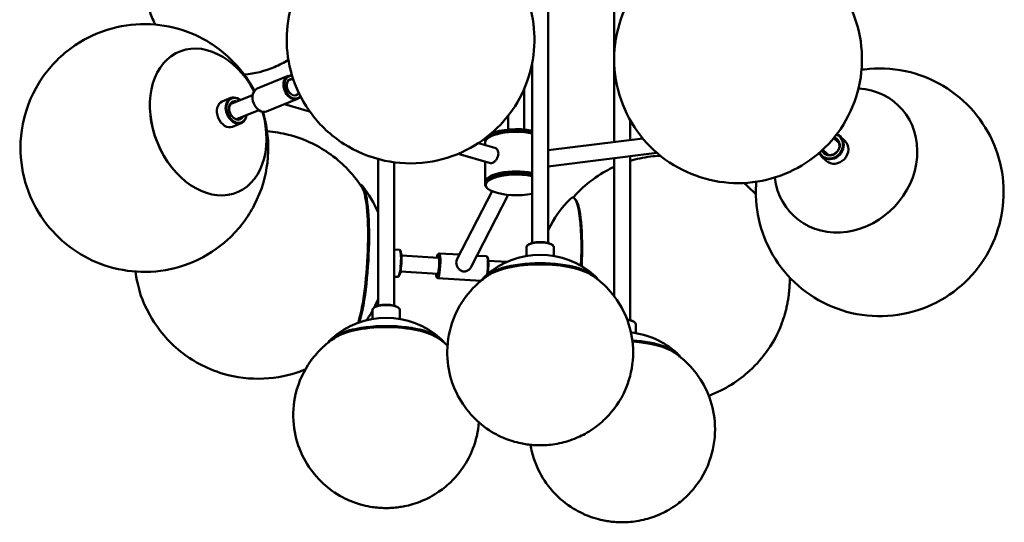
# Model space of a CAD drawing. Header units: millimetres. Extents: x 371 to 4033, y 318 to 2905.
# Tile 5 of 7: x 3237 to 4033, y 1044 to 1450. Entities that reach past the tile are written whole.
import ezdxf

# ---------------------------------------------------------------- set-up
doc = ezdxf.new("R2010")
doc.units = ezdxf.units.MM
doc.header["$LTSCALE"] = 15
doc.layers.add('Widoczne (ISO)', color=7, linetype='Continuous', lineweight=50)

msp = doc.modelspace()

# ---------------------------------------------------------------- linework, layer by layer
at = {"layer": 'Widoczne (ISO)'}
for p, q in [((3664.14, 1515.88), (3664.14, 1269.61)), ((3717.33, 1465.79), (3717.33, 1351.27)), ((3651.14, 1414.73), (3651.14, 1269.61)), ((3429.08, 1394.37), (3454.15, 1404.59)), ((3455.5, 1401.36), (3457.99, 1402.37)), ((3644.73, 1394.16), (3644.73, 1361.28)), ((3407.81, 1386.78), (3400.74, 1383.9)), ((3425.34, 1389.06), (3407.29, 1381.71)), ((3436.63, 1375.85), (3461.7, 1386.07)), ((3460.4, 1389.32), (3462.9, 1390.33)), ((3430.24, 1377.02), (3412.2, 1369.67)), ((3471.41, 1375.99), (3451.2, 1381.79)), ((3342.82, 1372.29), (3342.79, 1372.54)), ((3631.73, 1372.32), (3631.73, 1361.28)), ((3730.33, 1368.99), (3730.33, 1352.89)), ((3416.11, 1366.41), (3409.04, 1363.52)), ((3613.23, 1352.73), (3613.23, 1351.79)), ((3615.41, 1354.37), (3614.95, 1353.96)), ((3664.14, 1344.65), (3740.53, 1354.16)), ((3894.81, 1354.43), (3898.74, 1350.74)), ((3900.11, 1355.62), (3903.87, 1352.09)), ((3620.99, 1346.58), (3607.85, 1350.35)), ((3613.23, 1350.85), (3613.23, 1348.81)), ((3885.91, 1344.95), (3889.83, 1341.26)), ((3899.08, 1350.42), (3899.17, 1350.34)), ((3526.73, 1337.44), (3526.73, 1218.91)), ((3617.41, 1334.09), (3591.29, 1341.58)), ((3664.14, 1331.55), (3751.96, 1342.48)), ((3717.33, 1338.17), (3717.33, 1226.73)), ((3730.33, 1339.79), (3730.33, 1207.41)), ((3885.04, 1339.59), (3888.81, 1336.06)), ((3890.18, 1340.94), (3890.26, 1340.86)), ((3359.51, 1331.33), (3359.67, 1331.13)), ((3539.73, 1334.82), (3539.73, 1218.91)), ((3613.23, 1335.29), (3613.23, 1318.9)), ((3615.41, 1321.48), (3614.95, 1321.07)), ((3613.23, 1317.02), (3613.23, 1317.96)), ((3615.41, 1313.5), (3614.95, 1313.91)), ((3618.83, 1311.43), (3590.41, 1256.29)), ((3631.92, 1308.45), (3601.96, 1250.34)), ((3686.1, 1304.82), (3685.42, 1305.53)), ((3646.64, 1266.32), (3646.64, 1259.03)), ((3647.86, 1268.1), (3647.39, 1267.69)), ((3667.42, 1268.1), (3667.88, 1267.69)), ((3668.64, 1266.32), (3668.64, 1259.03)), ((3543.97, 1264.15), (3539.73, 1264.4)), ((3544.71, 1263.46), (3544.26, 1263.98)), ((3575.62, 1257.73), (3545.53, 1259.55)), ((3575.13, 1260.64), (3575.64, 1261.1)), ((3592.44, 1260.22), (3575.92, 1261.22)), ((3614.32, 1258.9), (3606.62, 1259.37)), ((3615.03, 1258.23), (3614.59, 1258.75)), ((3615.73, 1255.31), (3631.1, 1254.39)), ((3542.64, 1242.19), (3539.73, 1242.36)), ((3543.46, 1242.79), (3542.95, 1242.32)), ((3574.84, 1244.76), (3544.75, 1246.57)), ((3574, 1241.93), (3574.45, 1241.41)), ((3609.92, 1239.13), (3574.71, 1241.26)), ((3523.45, 1217.39), (3522.99, 1216.99)), ((3543.01, 1217.39), (3543.48, 1216.99)), ((3522.23, 1215.62), (3522.23, 1208.32)), ((3544.23, 1215.62), (3544.23, 1208.32)), ((3733.61, 1205.9), (3734.08, 1205.49)), ((3734.83, 1204.12), (3734.83, 1196.83))]:
    msp.add_line(p, q, dxfattribs=at)
for centre, radius, start, end in [((3442.71, 1259.24), 91, 22.58482, 38.2111), ((3746.33, 1240.93), 91, 134.88654, 154.5811), ((3657.64, 1193.96), 66, 47.63322, 132.36678), ((3442.71, 1259.24), 91, 332.69653, 337.41518), ((3533.23, 1143.25), 66, 47.63322, 132.36678), ((3442.71, 1259.24), 91, 325.22609, 330.91051), ((3723.83, 1131.75), 66, 47.63322, 83.78221)]:
    msp.add_arc(centre, radius, start, end, dxfattribs=at)
for centre, major_axis, ratio, start_param, end_param in [((3389.42, 1367.4), (-23.21, 56.95), 0.719846, 4.859505, 10.848459), ((3457.92, 1395.33), (-3.77, 9.26), 0.719846, 5.863897, 9.844067), ((3458.25, 1395.46), (3.59, -8.8), 0.719846, 2.758752, 6.666026), ((3458.25, 1395.46), (-2.63, 6.44), 0.719846, 5.918145, 9.789818), ((3432.85, 1385.11), (3.77, -9.26), 0.719846, 3.141593, 6.283185), ((3904.57, 1336.33), (-42.11, -44.82), 0.883022, 5.645465, 10.062498), ((3411.96, 1376.59), (-4.15, 10.19), 0.719846, 5.344574, 10.363389), ((3412.28, 1376.72), (3.96, -9.72), 0.719846, 2.238326, 7.186452), ((3412.28, 1376.72), (-2.94, 7.22), 0.719846, 5.6975, 10.010464), ((3404.89, 1373.71), (4.15, -10.19), 0.719846, 3.141593, 6.283185), ((3411.96, 1376.59), (2.76, -6.76), 0.719846, 2.669044, 6.755734), ((3409.07, 1375.41), (-2.59, 6.34), 0.719846, 5.962137, 6.071995), ((3409.07, 1375.41), (-2.76, 6.76), 0.719846, 5.810636, 5.981416), ((3388.94, 1367.21), (22.96, -56.33), 0.719846, 4.340287, 5.084491), ((3409.07, 1375.41), (2.59, -6.34), 0.719846, 0.21119, 0.321048), ((3409.07, 1375.41), (2.76, -6.76), 0.719846, 0.301769, 0.472549), ((3638.23, 1351.79), (-25, 0), 0.34202, 4.170057, 6.338163), ((3638.23, 1352.73), (25, 0), 0.34202, 1.028464, 2.558827), ((3638.23, 1353.2), (-24.5, 0), 0.34202, 4.157713, 5.695441), ((3638.23, 1350.85), (-25, 0), 0.34202, 4.170057, 6.283185), ((3638.23, 1352.73), (-25, 0), 0.34202, 6.061075, 6.283185), ((3638.23, 1351.32), (-24.5, 0), 0.34202, 4.157713, 5.910658), ((3638.23, 1351.32), (-24.5, 0), 0.34202, 4.157713, 5.910658), ((3892.58, 1347.61), (-7.53, -8.02), 0.883022, 5.929862, 9.778101), ((3892.41, 1347.77), (7.19, 7.65), 0.883022, 2.802528, 6.62225), ((3892.41, 1347.77), (-5.34, -5.68), 0.883022, 5.85733, 9.850634), ((3892.58, 1347.61), (5, 5.32), 0.883022, 2.669044, 6.755734), ((3894.12, 1346.16), (5, 5.32), 0.883022, 0.164562, 0.472549), ((3896.34, 1344.07), (7.53, 8.02), 0.883022, 3.141593, 6.283185), ((3894.12, 1346.16), (4.69, 4.99), 0.883022, 6.263441, 6.604234), ((3894.29, 1346), (4.45, 4.74), 0.883022, 6.167552, 6.283185), ((3894.63, 1345.68), (4.45, 4.74), 0.883022, 6.261998, 6.324082), ((3894.12, 1346.16), (-5, -5.32), 0.883022, 5.810636, 6.118623), ((3894.12, 1346.16), (-4.69, -4.99), 0.883022, 5.962137, 6.302929), ((3894.29, 1346), (-4.45, -4.74), 0.883022, 0, 0.115633), ((3894.63, 1345.68), (-4.45, -4.74), 0.883022, 6.242289, 6.304373), ((3638.23, 1317.02), (-25, 0), 0.34202, 4.170057, 6.655712), ((3638.23, 1316.55), (-24.5, 0), 0.34202, 4.157713, 8.408658), ((3638.23, 1318.9), (-25, 0), 0.34202, 4.170057, 6.338163), ((3638.23, 1317.96), (-25, 0), 0.34202, 4.170057, 6.283185), ((3638.23, 1318.43), (-24.5, 0), 0.34202, 4.157713, 5.910658), ((3638.23, 1318.43), (-24.5, 0), 0.34202, 4.157713, 5.910658), ((3508.03, 1255.3), (3.66, 60.72), 0.163176, 3.754867, 6.098624), ((3508.76, 1255.25), (3.7, 61.39), 0.163176, 3.781922, 6.302858), ((3680.27, 1244.91), (3.7, 61.39), 0.163176, 4.823429, 6.464558), ((3681.01, 1244.86), (3.66, 60.72), 0.163176, 4.819378, 6.134063), ((3657.64, 1266.32), (-11, 0), 0.34202, 3.141593, 6.283185), ((3657.64, 1266.79), (10.5, 0), 0.34202, 0.372527, 2.769066), ((3543.31, 1253.17), (0.66, 10.98), 0.163176, 3.141593, 6.283185), ((3543.8, 1253.14), (-0.63, -10.48), 0.163176, 0.166156, 2.975437), ((3574.82, 1251.27), (0.57, 9.48), 0.163176, 2.324317, 7.100461), ((3574.82, 1251.27), (-0.42, -6.95), 0.163176, 5.918145, 9.789818), ((3575.32, 1251.24), (-0.6, -9.98), 0.163176, 6.117029, 9.590934), ((3613.72, 1248.92), (0.6, 9.98), 0.163176, 4.234356, 6.283185), ((3614.21, 1248.89), (0.57, 9.48), 0.163176, 4.256115, 6.117029), ((3657.64, 1237.01), (-47.5, 0), 0.34202, 3.322297, 6.102481), ((3657.64, 1236.36), (46.78, 0), 0.34202, 0.436682, 2.704911), ((3533.23, 1215.62), (-11, 0), 0.34202, 3.141593, 6.283185), ((3533.23, 1216.09), (10.5, 0), 0.34202, 0.372527, 2.769066), ((3533.23, 1186.31), (-47.5, 0), 0.34202, 3.322297, 6.102481), ((3533.23, 1185.65), (46.78, 0), 0.34202, 0.436682, 2.704911), ((3723.83, 1204.59), (10.5, 0), 0.34202, 0.372527, 1.181147), ((3723.83, 1204.12), (11, 0), 0.34202, 0, 1.188584), ((3723.83, 1174.81), (47.5, 0), 0.34202, 0.180705, 1.39526), ((3723.83, 1174.16), (46.78, 0), 0.34202, 0.436682, 1.390095)]:
    msp.add_ellipse(centre, major_axis=major_axis, ratio=ratio, start_param=start_param, end_param=end_param, dxfattribs=at)
for points, knots in [([(3346.72, 1446.09), (3344.38, 1450.61), (3343.06, 1454.14), (3341.48, 1458.93), (3341.04, 1460.48), (3340.23, 1463.63), (3339.88, 1465.22), (3339.27, 1468.42), (3339.03, 1470.02), (3338.63, 1473.23), (3338.49, 1474.83), (3338.17, 1480.51), (3338.14, 1484.78), (3339.48, 1494.73), (3340.29, 1499.45), (3344.04, 1509.89), (3345.9, 1514.33), (3351.22, 1523.11), (3353.88, 1526.93), (3362.91, 1536.96), (3370.66, 1543.66), (3388.65, 1552.11), (3397.2, 1554.6), (3413.88, 1556.25), (3421.86, 1555.69), (3436.76, 1552.51), (3443.46, 1549.77), (3455.95, 1543.04), (3460.99, 1538.96), (3465.13, 1535.04), (3465.39, 1534.79), (3465.64, 1534.55)], [8.016468, 8.016468, 8.016468, 8.016468, 8.325409, 8.325409, 8.490574, 8.490574, 8.678913, 8.678913, 8.880286, 8.880286, 9.079444, 9.079444, 9.558404, 9.558404, 9.877165, 9.877165, 10.057026, 10.057026, 10.171816, 10.171816, 10.338874, 10.338874, 10.451425, 10.451425, 10.554329, 10.554329, 10.668132, 10.668132, 10.815347, 10.815347, 10.825326, 10.825326, 10.825326, 10.825326]), ([(3580.51, 1530.27), (3570.25, 1533.22), (3558.47, 1534.78), (3535.38, 1533.19), (3524.32, 1530.64), (3504.17, 1522.13), (3495.07, 1516.37), (3479.33, 1502.75), (3472.84, 1494.84), (3462.27, 1477.81), (3458.6, 1468.71), (3453.51, 1449.81), (3452.64, 1440.21), (3453.17, 1420.65), (3455.07, 1410.96), (3461.6, 1391.75), (3466.51, 1382.31), (3479.87, 1364.82), (3488.13, 1356.64), (3508.24, 1343.85), (3519.23, 1338.86), (3542.71, 1333.9), (3554.49, 1333.21), (3577.16, 1336.33), (3587.9, 1339.61), (3607.26, 1349.29), (3615.86, 1355.56), (3630.6, 1370.01), (3636.53, 1378.23), (3646.02, 1395.74), (3649.12, 1405), (3653.09, 1424.12), (3653.41, 1433.76), (3651.71, 1453.32), (3649.24, 1463), (3641.41, 1482.01), (3635.85, 1491.31), (3621.04, 1508.16), (3612.13, 1515.85), (3594.47, 1525.36), (3587.86, 1528.16), (3580.51, 1530.27)], [0, 0, 0, 0, 0.282352, 0.282352, 0.52411, 0.52411, 0.754478, 0.754478, 0.996857, 0.996857, 1.273168, 1.273168, 1.604736, 1.604736, 2.003376, 2.003376, 2.446455, 2.446455, 2.864353, 2.864353, 3.203311, 3.203311, 3.474775, 3.474775, 3.712146, 3.712146, 3.943152, 3.943152, 4.190589, 4.190589, 4.476385, 4.476385, 4.821143, 4.821143, 5.232201, 5.232201, 5.676736, 5.676736, 6.080899, 6.080899, 6.283185, 6.283185, 6.283185, 6.283185]), ([(3764.4, 1502.9), (3755.35, 1497.23), (3747.4, 1490.25), (3733.84, 1473.98), (3728.26, 1464.63), (3720.38, 1444.34), (3717.98, 1433.43), (3717.13, 1411.25), (3718.43, 1400.05), (3724.88, 1378.79), (3729.76, 1368.73), (3742.53, 1350.97), (3750.27, 1343.21), (3767.62, 1330.68), (3777.2, 1325.91), (3797.15, 1319.51), (3807.52, 1317.99), (3828.18, 1317.98), (3838.41, 1319.68), (3858.03, 1325.91), (3867.31, 1330.64), (3884.27, 1342.69), (3891.84, 1350.15), (3904.47, 1367.28), (3909.52, 1376.98), (3916.18, 1397.82), (3917.92, 1408.89), (3917.4, 1431.11), (3915.41, 1442.21), (3907.68, 1462.99), (3902.21, 1472.7), (3888.44, 1489.6), (3880.28, 1496.85), (3862.3, 1508.28), (3852.5, 1512.46), (3832.27, 1517.68), (3821.86, 1518.6), (3801.27, 1517.43), (3791.16, 1515.15), (3775.68, 1509.24), (3769.84, 1506.31), (3764.4, 1502.9)], [0, 0, 0, 0, 0.355925, 0.355925, 0.717955, 0.717955, 1.066516, 1.066516, 1.389594, 1.389594, 1.688523, 1.688523, 1.973399, 1.973399, 2.256999, 2.256999, 2.551532, 2.551532, 2.866608, 2.866608, 3.206217, 3.206217, 3.56467, 3.56467, 3.925627, 3.925627, 4.269979, 4.269979, 4.588127, 4.588127, 4.883547, 4.883547, 5.16721, 5.16721, 5.451962, 5.451962, 5.749691, 5.749691, 6.069242, 6.069242, 6.283185, 6.283185, 6.283185, 6.283185]), ([(3433.59, 1375.54), (3434.27, 1373.3), (3434.88, 1371.02), (3437.8, 1358.28), (3438.74, 1346.97), (3435.93, 1323.75), (3432.86, 1312.13), (3421.72, 1290.7), (3414.72, 1281.03), (3397.55, 1265.32), (3388.03, 1259.02), (3367.84, 1250.28), (3357.34, 1247.66), (3336.51, 1245.72), (3326.26, 1246.51), (3306.6, 1250.69), (3297.45, 1254.37), (3280.27, 1263.82), (3272.75, 1269.85), (3259.05, 1283.77), (3253.42, 1291.82), (3244.12, 1309.72), (3240.76, 1319.7), (3237.33, 1341.22), (3237.12, 1352.75), (3241.65, 1376.02), (3245.58, 1387.42), (3258.18, 1407.93), (3265.82, 1416.99), (3283.82, 1431.33), (3293.65, 1436.89), (3314.14, 1444.23), (3324.68, 1446.13), (3345.4, 1446.77), (3355.49, 1445.36), (3374.75, 1440.04), (3383.59, 1435.86), (3396.3, 1427.87), (3400.86, 1424.34), (3404.93, 1420.67)], [0.716423, 0.716423, 0.716423, 0.716423, 0.813353, 0.813353, 1.247372, 1.247372, 1.611916, 1.611916, 1.900547, 1.900547, 2.145068, 2.145068, 2.375471, 2.375471, 2.615553, 2.615553, 2.887248, 2.887248, 3.212122, 3.212122, 3.603899, 3.603899, 4.044971, 4.044971, 4.46914, 4.46914, 4.816794, 4.816794, 5.093783, 5.093783, 5.33331, 5.33331, 5.563867, 5.563867, 5.808544, 5.808544, 6.089261, 6.089261, 6.283185, 6.283185, 6.283185, 6.283185]), ([(3404.93, 1420.67), (3412.85, 1413.51), (3418.88, 1405.85), (3424.74, 1396.1), (3425.75, 1394.29), (3426.69, 1392.46)], [0, 0, 0, 0, 0.3782633, 0.3782633, 0.4633405, 0.4633405, 0.4633405, 0.4633405]), ([(3454.19, 1417.71), (3450.83, 1415.53), (3447.06, 1413.47), (3435.57, 1408.54), (3427.03, 1406.37), (3418.45, 1405.78), (3418.43, 1405.78), (3418.4, 1405.78)], [7.1468353, 7.1468353, 7.1468353, 7.1468353, 7.2089679, 7.2089679, 7.3194741, 7.3194741, 7.3197755, 7.3197755, 7.3197755, 7.3197755]), ([(3919.66, 1409.89), (3930.25, 1411.21), (3941.52, 1410.87), (3963.27, 1406.25), (3973.72, 1402.25), (3992.53, 1391.01), (4000.93, 1383.95), (4014.9, 1367.7), (4020.47, 1358.54), (4028.53, 1339.17), (4030.92, 1328.95), (4032.66, 1308.35), (4031.82, 1298.01), (4027.25, 1277.94), (4023.32, 1268.3), (4012.74, 1250.42), (4005.96, 1242.27), (3989.99, 1228.26), (3980.76, 1222.42), (3960.6, 1214.03), (3949.73, 1211.36), (3927.55, 1209.98), (3916.33, 1211.01), (3894.94, 1216.95), (3884.79, 1221.58), (3866.76, 1233.88), (3858.84, 1241.4), (3845.9, 1258.38), (3840.91, 1267.81), (3834, 1287.55), (3832.21, 1297.86), (3831.84, 1311.63), (3831.96, 1315.38), (3832.27, 1319.07)], [0, 0, 0, 0, 0.324959, 0.324959, 0.625307, 0.625307, 0.910756, 0.910756, 1.194031, 1.194031, 1.487446, 1.487446, 1.800871, 1.800871, 2.138819, 2.138819, 2.496383, 2.496383, 2.857828, 2.857828, 3.203812, 3.203812, 3.523808, 3.523808, 3.820506, 3.820506, 4.104574, 4.104574, 4.388842, 4.388842, 4.685328, 4.685328, 4.798653, 4.798653, 4.798653, 4.798653]), ([(3514.05, 1313.95), (3511.26, 1318.31), (3507.63, 1323.37), (3498.58, 1332.89), (3494.07, 1337.04), (3479.74, 1347.4), (3468.08, 1353.6), (3448.69, 1358.49), (3442.88, 1359.44), (3437.02, 1359.86)], [5.7083662, 5.7083662, 5.7083662, 5.7083662, 5.7781557, 5.7781557, 5.825865, 5.825865, 5.8983803, 5.8983803, 5.9271525, 5.9271525, 5.9271525, 5.9271525]), ([(3623.92, 1341.88), (3623.92, 1342.65), (3623.78, 1343.44), (3623.22, 1344.81), (3622.81, 1345.39), (3621.97, 1346.16), (3621.49, 1346.44), (3620.99, 1346.58)], [0, 0, 0, 0, 0.2460896, 0.2460896, 0.4921792, 0.4921792, 0.7074577, 0.7074577, 0.7074577, 0.7074577]), ([(3617.41, 1334.09), (3617.46, 1334.07), (3617.52, 1334.06), (3618.03, 1333.96), (3618.55, 1334.05), (3619.61, 1334.48), (3620.2, 1334.85), (3621.36, 1335.86), (3621.91, 1336.49), (3622.81, 1337.83), (3623.22, 1338.62), (3623.78, 1340.26), (3623.92, 1341.11), (3623.92, 1341.88)], [2.676013, 2.676013, 2.676013, 2.676013, 2.706783, 2.706783, 2.952832, 2.952832, 3.198881, 3.198881, 3.44493, 3.44493, 3.69102, 3.69102, 3.93711, 3.93711, 3.93711, 3.93711]), ([(3730.33, 1335.97), (3735.41, 1337.51), (3740.92, 1338.73), (3749.32, 1339.79), (3752.02, 1340.03), (3754.74, 1340.15)], [6.11128486, 6.11128486, 6.11128486, 6.11128486, 6.14071961, 6.14071961, 6.1542002, 6.1542002, 6.1542002, 6.1542002]), ([(3684.17, 1306.27), (3687.14, 1309.65), (3690.79, 1313.38), (3699.72, 1320.76), (3704.69, 1324.33), (3712.87, 1328.86), (3715.03, 1329.97), (3717.33, 1331.03)], [5.964636, 5.964636, 5.964636, 5.964636, 6.020495, 6.020495, 6.0682044, 6.0682044, 6.0840363, 6.0840363, 6.0840363, 6.0840363]), ([(3822.07, 1318.09), (3824.66, 1316), (3826.97, 1313.92), (3830.06, 1310.92), (3831.01, 1309.95), (3831.92, 1308.99)], [6.28713215, 6.28713215, 6.28713215, 6.28713215, 6.31135201, 6.31135201, 6.32318138, 6.32318138, 6.32318138, 6.32318138]), ([(3590.41, 1256.29), (3590.37, 1256.22), (3590.33, 1256.14), (3590.01, 1255.41), (3589.85, 1254.63), (3589.85, 1253.04), (3590.01, 1252.16), (3590.6, 1250.48), (3591.03, 1249.68), (3592.04, 1248.36), (3592.69, 1247.74), (3594.16, 1246.85), (3595, 1246.58), (3595.84, 1246.53)], [2.769869, 2.769869, 2.769869, 2.769869, 2.799258, 2.799258, 3.052391, 3.052391, 3.305524, 3.305524, 3.558657, 3.558657, 3.814256, 3.814256, 4.069855, 4.069855, 4.069855, 4.069855]), ([(3595.84, 1246.53), (3596.68, 1246.48), (3597.57, 1246.65), (3599.22, 1247.35), (3599.98, 1247.88), (3601.12, 1249), (3601.6, 1249.64), (3601.96, 1250.34)], [0, 0, 0, 0, 0.2555987, 0.2555987, 0.5111975, 0.5111975, 0.7349414, 0.7349414, 0.7349414, 0.7349414]), ([(3330.64, 1246.54), (3330.99, 1243.97), (3331.47, 1240.91), (3333.76, 1231.35), (3335, 1224.66), (3344.72, 1207.01), (3348.18, 1201.41), (3357.33, 1190.75), (3361.67, 1186.31), (3375.67, 1175.12), (3387.22, 1168.17), (3411.84, 1160.95), (3423.35, 1159.5), (3445.08, 1160.51), (3455.2, 1162.77), (3465.19, 1166.38), (3466.55, 1166.91), (3467.88, 1167.46)], [8.3791905, 8.3791905, 8.3791905, 8.3791905, 8.5797345, 8.5797345, 8.8180497, 8.8180497, 8.9038249, 8.9038249, 8.9562852, 8.9562852, 9.0334083, 9.0334083, 9.088287, 9.088287, 9.1410894, 9.1410894, 9.149693, 9.149693, 9.149693, 9.149693]), ([(3616.94, 1244.25), (3616.04, 1243.67), (3615.1, 1243.04), (3610.87, 1240.04), (3607.24, 1237.11), (3597.83, 1227.28), (3591.59, 1219), (3584.47, 1199.93), (3582.65, 1191.1), (3582.52, 1181.21), (3582.53, 1180.29), (3582.55, 1179.38)], [5.7866633, 5.7866633, 5.7866633, 5.7866633, 5.8258011, 5.8258011, 5.9584189, 5.9584189, 6.1479377, 6.1479377, 6.270651, 6.270651, 6.2831853, 6.2831853, 6.2831853, 6.2831853]), ([(3582.55, 1179.38), (3582.74, 1171.38), (3584.27, 1163.52), (3589.26, 1149.1), (3592.8, 1142.77), (3601.04, 1131.19), (3605.73, 1126.65), (3616.07, 1118.15), (3621.17, 1115.39), (3632.68, 1109.94), (3637.74, 1108.68), (3643.8, 1107.4), (3645.4, 1107.12), (3648.63, 1106.66), (3650.25, 1106.48), (3653.51, 1106.23), (3655.14, 1106.16), (3658.38, 1106.12), (3660, 1106.15), (3665.66, 1106.46), (3669.84, 1106.92), (3679.13, 1109.16), (3683.66, 1110.46), (3693.37, 1115.04), (3697.58, 1117.31), (3705.78, 1123.43), (3709.33, 1126.44), (3718.46, 1136.42), (3724.44, 1144.79), (3731.13, 1163.73), (3732.77, 1172.54), (3732.72, 1189.41), (3731.35, 1197.36), (3726.61, 1211.94), (3723.17, 1218.38), (3715.11, 1230.16), (3710.46, 1234.8), (3703.45, 1240.77), (3700.78, 1242.68), (3698.33, 1244.25)], [0, 0, 0, 0, 0.109502, 0.109502, 0.230338, 0.230338, 0.385904, 0.385904, 0.617153, 0.617153, 1.009694, 1.009694, 1.164371, 1.164371, 1.339932, 1.339932, 1.528426, 1.528426, 1.717448, 1.717448, 2.175406, 2.175406, 2.506565, 2.506565, 2.703426, 2.703426, 2.82993, 2.82993, 3.013158, 3.013158, 3.134493, 3.134493, 3.243941, 3.243941, 3.36344, 3.36344, 3.515838, 3.515838, 3.621745, 3.621745, 3.621745, 3.621745]), ([(3859.28, 1241.75), (3859.32, 1239.49), (3859.28, 1237.56), (3859.14, 1234.42), (3859.06, 1233.2), (3858.86, 1230.75), (3858.74, 1229.53), (3858.44, 1227.07), (3858.28, 1225.85), (3857.89, 1223.39), (3857.68, 1222.18), (3857.18, 1219.64), (3856.91, 1218.34), (3856.27, 1215.67), (3855.94, 1214.38), (3855.19, 1211.73), (3854.81, 1210.44), (3853.96, 1207.83), (3853.52, 1206.57), (3851.13, 1200.15), (3849.1, 1193.66), (3837.33, 1177.3), (3833.23, 1172.16), (3822.86, 1162.67), (3818.02, 1158.79), (3806.78, 1151.84), (3800.79, 1148.76), (3793.83, 1146.19)], [7.306301, 7.306301, 7.306301, 7.306301, 7.648429, 7.648429, 7.874828, 7.874828, 8.08953, 8.08953, 8.276631, 8.276631, 8.430859, 8.430859, 8.565012, 8.565012, 8.670891, 8.670891, 8.754813, 8.754813, 8.822074, 8.822074, 9.060389, 9.060389, 9.146164, 9.146164, 9.198625, 9.198625, 9.241708, 9.241708, 9.241708, 9.241708]), ([(3492.54, 1193.54), (3492.18, 1193.32), (3491.82, 1193.08), (3488.13, 1190.61), (3484.4, 1187.77), (3477.51, 1180.95), (3474.51, 1177.55), (3467, 1166.76), (3462.55, 1158.03), (3458.27, 1139.8), (3457.67, 1131.16), (3459.31, 1114.93), (3461.42, 1107.39), (3467.3, 1093.62), (3471.2, 1087.72), (3480.05, 1076.86), (3484.9, 1072.78), (3495.6, 1065.02), (3500.71, 1062.66), (3512.4, 1057.92), (3517.46, 1056.96), (3523.84, 1055.99), (3525.6, 1055.8), (3529.16, 1055.51), (3530.95, 1055.44), (3534.53, 1055.42), (3536.32, 1055.47), (3539.88, 1055.7), (3541.64, 1055.87), (3544.96, 1056.33), (3546.47, 1056.58), (3548.08, 1056.91)], [3.692268, 3.692268, 3.692268, 3.692268, 3.707635, 3.707635, 3.848077, 3.848077, 3.946818, 3.946818, 4.100603, 4.100603, 4.215326, 4.215326, 4.325768, 4.325768, 4.452502, 4.452502, 4.621536, 4.621536, 4.881462, 4.881462, 5.334481, 5.334481, 5.52437, 5.52437, 5.731955, 5.731955, 5.941001, 5.941001, 6.134611, 6.134611, 6.283185, 6.283185, 6.283185, 6.283185]), ([(3649.76, 1106.55), (3650.46, 1102.37), (3651.5, 1098.37), (3655.37, 1087.08), (3658.9, 1080.73), (3667.11, 1069.12), (3671.8, 1064.57), (3682.13, 1056.04), (3687.23, 1053.27), (3698.72, 1047.79), (3703.78, 1046.52), (3709.84, 1045.22), (3711.43, 1044.95), (3714.65, 1044.47), (3716.27, 1044.3), (3719.52, 1044.04), (3721.14, 1043.96), (3724.38, 1043.92), (3725.99, 1043.95), (3731.65, 1044.23), (3735.82, 1044.69), (3745.09, 1046.88), (3749.61, 1048.17), (3759.34, 1052.72), (3763.56, 1054.97), (3771.79, 1061.07), (3775.34, 1064.07), (3784.52, 1074.03), (3790.53, 1082.39), (3797.28, 1101.35), (3798.95, 1110.16), (3798.93, 1127.05), (3797.58, 1135), (3792.87, 1149.6), (3789.44, 1156.05), (3781.39, 1167.85), (3776.75, 1172.51), (3769.7, 1178.52), (3767, 1180.46), (3764.53, 1182.05)], [2.143579, 2.143579, 2.143579, 2.143579, 2.202913, 2.202913, 2.323561, 2.323561, 2.478682, 2.478682, 2.708986, 2.708986, 3.09952, 3.09952, 3.253089, 3.253089, 3.427561, 3.427561, 3.61523, 3.61523, 3.803893, 3.803893, 4.262827, 4.262827, 4.596689, 4.596689, 4.795229, 4.795229, 4.922546, 4.922546, 5.106615, 5.106615, 5.228135, 5.228135, 5.337582, 5.337582, 5.456945, 5.456945, 5.609017, 5.609017, 5.71614, 5.71614, 5.71614, 5.71614]), ([(3548.08, 1056.91), (3552.02, 1057.7), (3556.52, 1058.81), (3566.35, 1062.99), (3570.66, 1065.09), (3579.2, 1070.98), (3582.88, 1073.87), (3592.45, 1083.6), (3598.84, 1091.84), (3605.77, 1109.85), (3607.54, 1117.14), (3608.12, 1124.74)], [0, 0, 0, 0, 0.361595, 0.361595, 0.578601, 0.578601, 0.714875, 0.714875, 0.908125, 0.908125, 1.012814, 1.012814, 1.012814, 1.012814])]:
    msp.add_open_spline(points, degree=3, knots=knots, dxfattribs=at)
for points in [[(3917.31, 1409.57), (3918.09, 1409.68), (3918.87, 1409.79), (3919.66, 1409.89)], [(3582.74, 1186.9), (3579.55, 1189.7), (3576.61, 1191.82), (3573.93, 1193.54)]]:
    msp.add_open_spline(points, degree=3, dxfattribs=at)

doc.saveas('drawing.dxf')
